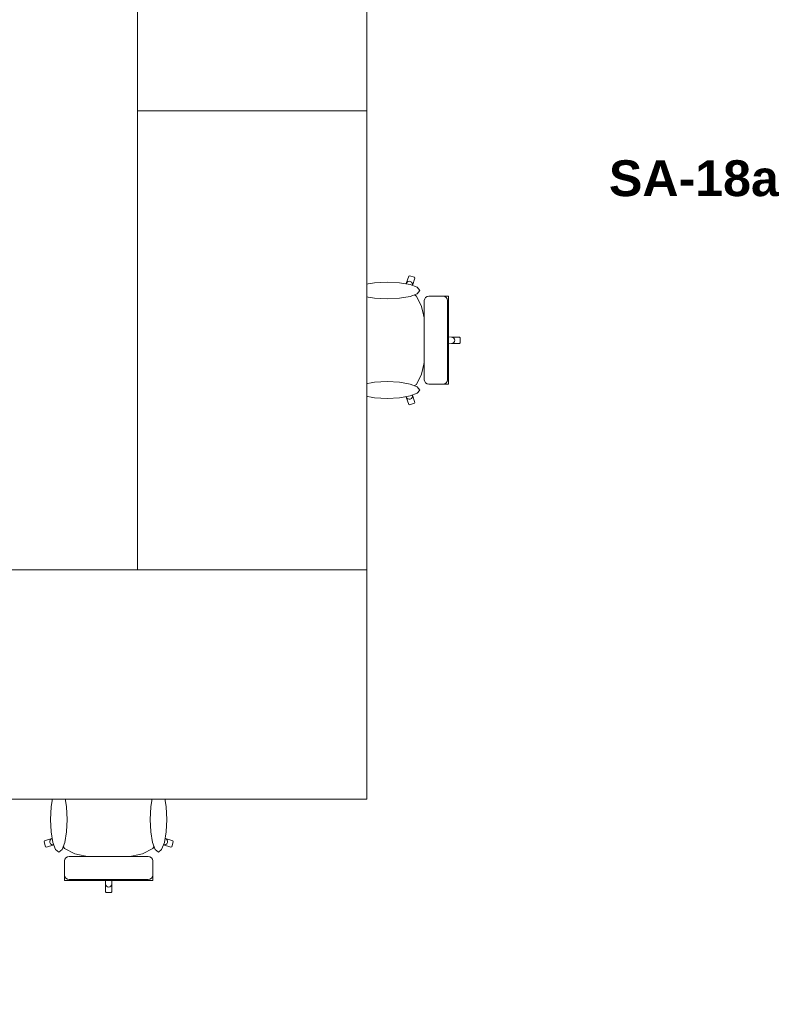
# Model space of a CAD drawing. Header units: metres. Extents: x -4 to 99, y -11 to 17.
# Tile 51 of 256: x 4.72 to 7.38, y 1.07 to 4.5. Entities that reach past the tile are written whole.
import ezdxf

# ---------------------------------------------------------------- set-up
doc = ezdxf.new("R2010")
doc.units = ezdxf.units.M
doc.header["$MEASUREMENT"] = 0
doc.linetypes.add('Wipeout_Contour', pattern=[1, 0, -1])
for name, color, linetype in [('152 - Bemaßung_ Beschriftung.Ausbau', 7, 'Continuous'), ('203 - Marker.Schnitt - Ausbaudetail SA', 7, 'Continuous'), ('701 - Einrichtung.Möbel', 7, 'Continuous')]:
    doc.layers.add(name, color=color, linetype=linetype)
doc.styles.add('ERSTELLTER_STIL_1', font='txt')
doc.styles.add('ERSTELLTER_STIL_2', font='txt')
doc.dimstyles.new('ERSTELLTER_STIL__2', dxfattribs={"dimtxt": 0.1, "dimasz": 0.0532, "dimexe": 0.18, "dimexo": 0.0625, "dimgap": 0, "dimtad": 1, "dimtih": 1, "dimtoh": 1, "dimzin": 0, "dimdsep": 46, "dimtxsty": 'ERSTELLTER_STIL_2', "dimblk": 'ARROWHEAD_2', "dimblk1": 'ARROWHEAD_2', "dimblk2": 'ARROWHEAD_2', "dimcen": 0.09, "dimse1": 1, "dimse2": 1, "dimclrd": 7, "dimclre": 7, "dimclrt": 7, "dimazin": 0, "dimtfac": 1, "dimtdec": 4, "dimtmove": 0, "dimatfit": 3, "dimfxl": 1, "dimtolj": 1, "dimtzin": 0, "dimarcsym": 0})

# ---------------------------------------------------------------- blocks, each defined once
blk = doc.blocks.new('*D425')
at = {"layer": '152 - Bemaßung_ Beschriftung.Ausbau', "color": 7, "linetype": 'Continuous', "lineweight": 5}
for p, q in [((0.2952, -4.525), (0.2548, -4.595)), ((7.6852, -4.525), (7.6448, -4.595)), ((7.665, -4.6125), (7.665, -4.5075)), ((0.275, -4.56), (7.665, -4.56))]:
    blk.add_line(p, q, dxfattribs=at)
at = {"layer": '152 - Bemaßung_ Beschriftung.Ausbau', "color": 7, "lineweight": 5, "char_height": 0.1, "attachment_point": 7, "style": 'ERSTELLTER_STIL_2'}
for s, insert in [('\\A1;{\\pql;\\fArial|b0|i0|c0|p38;14\\fArial|b0|i0|c0|p38;\\A1{\\H.66x;\\S5^  ;}}', (7.4429, -4.5411)), ('\\A1;{\\pql;\\fArial|b0|i0|c0|p38;5}', (0.2952, -4.54)), ('\\A1;{\\pql;\\fArial|b0|i0|c0|p38;7,39}', (3.774, -4.54))]:
    blk.add_mtext(s, dxfattribs=dict(at, insert=insert))
blk = doc.blocks.new('ARROWHEAD_2')
at = {"color": 0, "linetype": 'Continuous', "lineweight": 0}
for p, q in [((-0.378, -0.655), (0.378, 0.655)), ((0, 0), (-1, 0))]:
    blk.add_line(p, q, dxfattribs=at)

msp = doc.modelspace()

# ---------------------------------------------------------------- texts
at = {"layer": '203 - Marker.Schnitt - Ausbaudetail SA', "color": 7, "lineweight": 13, "insert": (7.365, 3.8805), "char_height": 0.125, "attachment_point": 9, "style": 'ERSTELLTER_STIL_1'}
msp.add_mtext('\\A1;{\\pqr;\\pt0;\\fArial|b1|i0|c0|p38;SA-18a}', dxfattribs=at)

# ---------------------------------------------------------------- wipeouts: each hides what was drawn before it
at = {"color": 254, "linetype": 'Wipeout_Contour', "lineweight": 0, "ltscale": 29.7892}
msp.add_wipeout([(5.13, 5.78), (5.13, 4.18), (5.93, 4.18), (5.93, 5.78)], dxfattribs=at).dxf.layer = '701 - Einrichtung.Möbel'
at = {"color": 254, "linetype": 'Wipeout_Contour', "lineweight": 0, "ltscale": 202.232852}
msp.add_wipeout([(5.8951, 3.5464), (5.8676, 3.5464), (5.8439, 3.5464), (5.8374, 3.5431), (5.8212, 3.5236), (5.8206, 3.5221), (5.8124, 3.4887), (5.807, 3.4388), (5.8069, 3.4381), (5.805, 3.38), (6.255, 3.38), (6.255, 3.3887), (6.2527, 3.3909), (6.2246, 3.3909), (6.1865, 3.3922), (6.1865, 3.4165), (6.1637, 3.4165), (6.1342, 3.4165), (6.1324, 3.4437), (6.1203, 3.4976), (6.1021, 3.5337), (6.0809, 3.5463), (6.0883, 3.5711), (6.097, 3.5968), (6.0955, 3.5996), (6.0781, 3.605), (6.0753, 3.6036), (6.0666, 3.5779), (6.0546, 3.5464)], dxfattribs=at).dxf.layer = '701 - Einrichtung.Möbel'
at = {"color": 254, "linetype": 'Wipeout_Contour', "lineweight": 0, "ltscale": 151.144674}
msp.add_wipeout([(4.8636, 1.8149), (4.8636, 1.6554), (4.8321, 1.6434), (4.8064, 1.6347), (4.805, 1.6318), (4.8104, 1.6145), (4.8132, 1.613), (4.8389, 1.6217), (4.8637, 1.6291), (4.8762, 1.6078), (4.9123, 1.5897), (4.9663, 1.5776), (4.9935, 1.5758), (4.9935, 1.5463), (4.9935, 1.5234), (5.0177, 1.5234), (5.019, 1.4854), (5.019, 1.4573), (5.0212, 1.455), (5.03, 1.455), (5.03, 1.905), (4.9719, 1.9031), (4.9711, 1.903), (4.9212, 1.8976), (4.8879, 1.8894), (4.8863, 1.8887), (4.8669, 1.8726), (4.8636, 1.866), (4.8636, 1.8424)], dxfattribs=at).dxf.layer = '701 - Einrichtung.Möbel'

# ---------------------------------------------------------------- next in the draw order: linework, layer by layer
at = {"layer": '701 - Einrichtung.Möbel', "color": 7, "linetype": 'Continuous', "lineweight": 5}
for p, q in [((6.0753, 3.6036), (6.0781, 3.605)), ((6.0781, 3.605), (6.0955, 3.5996)), ((6.0546, 3.5464), (6.0666, 3.5779)), ((6.0666, 3.5779), (6.0753, 3.6036)), ((6.0666, 3.5779), (6.0687, 3.5816)), ((6.0687, 3.5816), (6.0722, 3.5842)), ((6.0722, 3.5842), (6.0765, 3.5854)), ((6.0765, 3.5854), (6.0809, 3.5849)), ((6.0809, 3.5849), (6.0848, 3.5828)), ((6.0883, 3.5711), (6.0809, 3.5463)), ((6.0848, 3.5828), (6.0876, 3.5795)), ((6.0876, 3.5795), (6.0888, 3.5753)), ((6.097, 3.5968), (6.0883, 3.5711)), ((6.0888, 3.5753), (6.0883, 3.5711)), ((6.0955, 3.5996), (6.097, 3.5968)), ((5.8212, 3.5236), (5.8374, 3.5431)), ((5.8374, 3.5431), (5.8439, 3.5464)), ((5.8439, 3.5464), (5.8676, 3.5464)), ((5.8676, 3.5464), (5.8951, 3.5464)), ((5.8951, 3.5464), (6.0546, 3.5464)), ((6.0807, 3.5464), (6.0546, 3.5464)), ((6.0807, 3.5464), (6.0809, 3.5463)), ((6.0809, 3.5463), (6.1021, 3.5337)), ((5.8124, 3.4887), (5.8206, 3.5221)), ((5.8206, 3.5221), (5.8212, 3.5236)), ((6.1021, 3.5337), (6.1203, 3.4976)), ((5.807, 3.4388), (5.8124, 3.4887)), ((6.1203, 3.4976), (6.1324, 3.4437)), ((5.8069, 3.4381), (5.807, 3.4388)), ((6.1324, 3.4437), (6.1342, 3.4165)), ((6.1342, 3.4165), (6.1637, 3.4165)), ((6.1637, 3.4165), (6.1865, 3.4165)), ((4.8863, 1.8887), (4.8669, 1.8726)), ((4.8879, 1.8894), (4.8863, 1.8887)), ((4.9212, 1.8976), (4.8879, 1.8894)), ((4.9711, 1.903), (4.9212, 1.8976)), ((4.9719, 1.9031), (4.9711, 1.903)), ((4.8669, 1.8726), (4.8636, 1.866)), ((4.8636, 1.866), (4.8636, 1.8424)), ((4.8636, 1.8424), (4.8636, 1.8149)), ((4.8636, 1.8149), (4.8636, 1.6554)), ((4.8636, 1.6554), (4.8321, 1.6434)), ((4.8636, 1.6292), (4.8636, 1.6554)), ((4.8064, 1.6347), (4.805, 1.6318)), ((4.805, 1.6318), (4.8104, 1.6145)), ((4.8321, 1.6434), (4.8064, 1.6347)), ((4.8104, 1.6145), (4.8132, 1.613)), ((4.8132, 1.613), (4.8389, 1.6217)), ((4.8257, 1.6377), (4.8246, 1.6335)), ((4.8246, 1.6335), (4.8251, 1.629)), ((4.8251, 1.629), (4.8272, 1.6251)), ((4.8284, 1.6412), (4.8257, 1.6377)), ((4.8272, 1.6251), (4.8305, 1.6224)), ((4.8321, 1.6434), (4.8284, 1.6412)), ((4.8305, 1.6224), (4.8346, 1.6212)), ((4.8346, 1.6212), (4.8389, 1.6217)), ((4.8389, 1.6217), (4.8637, 1.6291)), ((4.8636, 1.6292), (4.8637, 1.6291)), ((4.8637, 1.6291), (4.8762, 1.6078)), ((4.8762, 1.6078), (4.9123, 1.5897)), ((4.9123, 1.5897), (4.9663, 1.5776)), ((4.9663, 1.5776), (4.9935, 1.5758)), ((4.9935, 1.5758), (4.9935, 1.5463)), ((4.9935, 1.5463), (4.9935, 1.5234))]:
    msp.add_line(p, q, dxfattribs=at)
at = {"layer": '701 - Einrichtung.Möbel', "color": 7, "linetype": 'Continuous', "lineweight": 5, "flags": 128}
msp.add_lwpolyline([(5.13, 5.78), (5.13, 4.18), (5.93, 4.18), (5.93, 5.78)], close=True, dxfattribs=at)

# ---------------------------------------------------------------- next in the draw order: wipeouts: each hides what was drawn before it
at = {"color": 254, "linetype": 'Wipeout_Contour', "lineweight": 0, "ltscale": 199.107392}
msp.add_wipeout([(5.8951, 3.2136), (6.0546, 3.2136), (6.0666, 3.1821), (6.0753, 3.1564), (6.0781, 3.155), (6.0955, 3.1604), (6.097, 3.1632), (6.0883, 3.1889), (6.0809, 3.2137), (6.1021, 3.2262), (6.1203, 3.2623), (6.1324, 3.3163), (6.1342, 3.3435), (6.1637, 3.3435), (6.1865, 3.3435), (6.1865, 3.3677), (6.2246, 3.369), (6.2527, 3.369), (6.255, 3.3712), (6.255, 3.38), (5.805, 3.38), (5.8069, 3.3219), (5.807, 3.3211), (5.8124, 3.2712), (5.8206, 3.2379), (5.8212, 3.2363), (5.8374, 3.2169), (5.8439, 3.2136), (5.8676, 3.2136)], dxfattribs=at).dxf.layer = '701 - Einrichtung.Möbel'
at = {"color": 254, "linetype": 'Wipeout_Contour', "lineweight": 0, "ltscale": 157.387985}
msp.add_wipeout([(5.1964, 1.8149), (5.1964, 1.8424), (5.1964, 1.866), (5.1931, 1.8726), (5.1736, 1.8887), (5.1721, 1.8894), (5.1388, 1.8976), (5.0889, 1.903), (5.0881, 1.9031), (5.03, 1.905), (5.03, 1.455), (5.0388, 1.455), (5.0409, 1.4573), (5.0409, 1.4854), (5.0422, 1.5234), (5.0665, 1.5234), (5.0665, 1.5463), (5.0665, 1.5758), (5.0937, 1.5776), (5.1477, 1.5897), (5.1837, 1.6078), (5.1963, 1.6291), (5.2211, 1.6217), (5.2468, 1.613), (5.2496, 1.6145), (5.255, 1.6318), (5.2536, 1.6347), (5.2279, 1.6434), (5.1964, 1.6554)], dxfattribs=at).dxf.layer = '701 - Einrichtung.Möbel'

# ---------------------------------------------------------------- next in the draw order: linework, layer by layer
at = {"layer": '701 - Einrichtung.Möbel', "color": 7, "linetype": 'Continuous', "lineweight": 5}
for p, q in [((5.805, 3.38), (5.8069, 3.4381)), ((6.1342, 3.4165), (6.1366, 3.38)), ((6.1865, 3.4165), (6.1865, 3.3922)), ((5.805, 3.38), (5.8069, 3.3219)), ((6.1342, 3.3435), (6.1366, 3.38)), ((6.1865, 3.3922), (6.1865, 3.38)), ((6.1865, 3.3922), (6.2246, 3.3909)), ((6.1865, 3.3677), (6.1865, 3.38)), ((6.1865, 3.3677), (6.2246, 3.369)), ((6.1865, 3.3435), (6.1865, 3.3677)), ((6.2246, 3.3909), (6.2289, 3.3901)), ((6.2246, 3.3909), (6.2527, 3.3909)), ((6.2246, 3.369), (6.2289, 3.3699)), ((6.2246, 3.369), (6.2527, 3.369)), ((6.2289, 3.3901), (6.2326, 3.3877)), ((6.2289, 3.3699), (6.2326, 3.3722)), ((6.2326, 3.3877), (6.2351, 3.3842)), ((6.2326, 3.3722), (6.2351, 3.3758)), ((6.2351, 3.3842), (6.236, 3.38)), ((6.2351, 3.3758), (6.236, 3.38)), ((6.2527, 3.3909), (6.255, 3.3887)), ((6.2527, 3.369), (6.255, 3.3712)), ((6.255, 3.3887), (6.255, 3.38)), ((6.255, 3.3712), (6.255, 3.38)), ((6.1324, 3.3163), (6.1342, 3.3435)), ((6.1342, 3.3435), (6.1637, 3.3435)), ((6.1637, 3.3435), (6.1865, 3.3435)), ((5.8069, 3.3219), (5.807, 3.3211)), ((5.807, 3.3211), (5.8124, 3.2712)), ((6.1203, 3.2623), (6.1324, 3.3163)), ((5.8124, 3.2712), (5.8206, 3.2379)), ((6.1021, 3.2262), (6.1203, 3.2623)), ((5.8206, 3.2379), (5.8212, 3.2363)), ((5.8212, 3.2363), (5.8374, 3.2169)), ((6.0809, 3.2137), (6.1021, 3.2262)), ((5.8374, 3.2169), (5.8439, 3.2136)), ((5.8439, 3.2136), (5.8676, 3.2136)), ((5.8676, 3.2136), (5.8951, 3.2136)), ((5.8951, 3.2136), (6.0546, 3.2136)), ((6.0807, 3.2136), (6.0546, 3.2136)), ((6.0546, 3.2136), (6.0666, 3.1821)), ((6.0807, 3.2136), (6.0809, 3.2137)), ((6.0883, 3.1889), (6.0809, 3.2137)), ((6.0666, 3.1821), (6.0687, 3.1784)), ((6.0666, 3.1821), (6.0753, 3.1564)), ((6.0687, 3.1784), (6.0722, 3.1757)), ((6.0722, 3.1757), (6.0765, 3.1746)), ((6.0765, 3.1746), (6.0809, 3.1751)), ((6.0781, 3.155), (6.0955, 3.1604)), ((6.0809, 3.1751), (6.0848, 3.1771)), ((6.0848, 3.1771), (6.0876, 3.1805)), ((6.0876, 3.1805), (6.0888, 3.1846)), ((6.0888, 3.1846), (6.0883, 3.1889)), ((6.097, 3.1632), (6.0883, 3.1889)), ((6.0955, 3.1604), (6.097, 3.1632)), ((6.0753, 3.1564), (6.0781, 3.155)), ((5.03, 1.905), (4.9719, 1.9031)), ((5.03, 1.905), (5.0881, 1.9031)), ((5.0881, 1.9031), (5.0889, 1.903)), ((5.0889, 1.903), (5.1388, 1.8976)), ((5.1388, 1.8976), (5.1721, 1.8894)), ((5.1721, 1.8894), (5.1736, 1.8887)), ((5.1736, 1.8887), (5.1931, 1.8726)), ((5.1931, 1.8726), (5.1964, 1.866)), ((5.1964, 1.866), (5.1964, 1.8424)), ((5.1964, 1.8424), (5.1964, 1.8149)), ((5.1964, 1.8149), (5.1964, 1.6554)), ((5.1964, 1.6292), (5.1964, 1.6554)), ((5.1964, 1.6554), (5.2279, 1.6434)), ((5.1963, 1.6291), (5.1837, 1.6078)), ((5.1964, 1.6292), (5.1963, 1.6291)), ((5.2211, 1.6217), (5.1963, 1.6291)), ((5.2254, 1.6212), (5.2211, 1.6217)), ((5.2468, 1.613), (5.2211, 1.6217)), ((5.2295, 1.6224), (5.2254, 1.6212)), ((5.2279, 1.6434), (5.2316, 1.6412)), ((5.2279, 1.6434), (5.2536, 1.6347)), ((5.2328, 1.6251), (5.2295, 1.6224)), ((5.2316, 1.6412), (5.2343, 1.6377)), ((5.2349, 1.629), (5.2328, 1.6251)), ((5.2343, 1.6377), (5.2354, 1.6335)), ((5.2354, 1.6335), (5.2349, 1.629)), ((5.2496, 1.6145), (5.2468, 1.613)), ((5.255, 1.6318), (5.2496, 1.6145)), ((5.2536, 1.6347), (5.255, 1.6318)), ((5.1477, 1.5897), (5.0937, 1.5776)), ((5.1837, 1.6078), (5.1477, 1.5897)), ((4.9935, 1.5758), (5.03, 1.5733)), ((5.0665, 1.5758), (5.03, 1.5733)), ((5.0937, 1.5776), (5.0665, 1.5758)), ((5.0665, 1.5758), (5.0665, 1.5463)), ((5.0665, 1.5463), (5.0665, 1.5234)), ((4.9935, 1.5234), (5.0177, 1.5234)), ((5.0177, 1.5234), (5.03, 1.5234)), ((5.0177, 1.5234), (5.019, 1.4854)), ((5.0422, 1.5234), (5.03, 1.5234)), ((5.0422, 1.5234), (5.0409, 1.4854)), ((5.0665, 1.5234), (5.0422, 1.5234)), ((5.019, 1.4854), (5.0199, 1.481)), ((5.019, 1.4854), (5.019, 1.4573)), ((5.0199, 1.481), (5.0222, 1.4773)), ((5.0222, 1.4773), (5.0258, 1.4749)), ((5.0377, 1.4773), (5.0342, 1.4749)), ((5.0401, 1.481), (5.0377, 1.4773)), ((5.0409, 1.4854), (5.0401, 1.481)), ((5.0409, 1.4854), (5.0409, 1.4573)), ((5.019, 1.4573), (5.0212, 1.455)), ((5.0212, 1.455), (5.03, 1.455)), ((5.0258, 1.4749), (5.03, 1.474)), ((5.0342, 1.4749), (5.03, 1.474)), ((5.0388, 1.455), (5.03, 1.455)), ((5.0409, 1.4573), (5.0388, 1.455))]:
    msp.add_line(p, q, dxfattribs=at)

# ---------------------------------------------------------------- next in the draw order: wipeouts: each hides what was drawn before it
at = {"color": 254, "linetype": 'Wipeout_Contour', "lineweight": 0, "ltscale": 111.703487}
msp.add_wipeout([(6.0002, 3.5827), (5.9567, 3.5804), (5.9198, 3.5741), (5.8952, 3.5646), (5.8865, 3.5535), (5.8952, 3.5423), (5.9198, 3.5328), (5.9567, 3.5265), (6.0002, 3.5242), (6.0437, 3.5265), (6.0806, 3.5328), (6.1052, 3.5423), (6.1138, 3.5535), (6.1052, 3.5646), (6.0806, 3.5741), (6.0437, 3.5804)], dxfattribs=at).dxf.layer = '701 - Einrichtung.Möbel'
at = {"color": 254, "linetype": 'Wipeout_Contour', "lineweight": 0, "ltscale": 82.639415}
msp.add_wipeout([(4.8273, 1.7098), (4.8295, 1.6663), (4.8359, 1.6294), (4.8453, 1.6048), (4.8565, 1.5961), (4.8677, 1.6048), (4.8772, 1.6294), (4.8835, 1.6663), (4.8857, 1.7098), (4.8835, 1.7533), (4.8772, 1.7901), (4.8677, 1.8148), (4.8565, 1.8234), (4.8453, 1.8148), (4.8359, 1.7901), (4.8295, 1.7533)], dxfattribs=at).dxf.layer = '701 - Einrichtung.Möbel'

# ---------------------------------------------------------------- next in the draw order: linework, layer by layer
at = {"layer": '701 - Einrichtung.Möbel', "color": 7, "linetype": 'Continuous', "lineweight": 5, "flags": 128}
for points in [[(6.0002, 3.5827), (6.0437, 3.5804), (6.0806, 3.5741), (6.1052, 3.5646), (6.1138, 3.5535), (6.1052, 3.5423), (6.0806, 3.5328), (6.0437, 3.5265), (6.0002, 3.5242), (5.9567, 3.5265), (5.9198, 3.5328), (5.8952, 3.5423), (5.8865, 3.5535), (5.8952, 3.5646), (5.9198, 3.5741), (5.9567, 3.5804)], [(4.8273, 1.7098), (4.8295, 1.6663), (4.8359, 1.6294), (4.8453, 1.6048), (4.8565, 1.5961), (4.8677, 1.6048), (4.8772, 1.6294), (4.8835, 1.6663), (4.8857, 1.7098), (4.8835, 1.7533), (4.8772, 1.7901), (4.8677, 1.8148), (4.8565, 1.8234), (4.8453, 1.8148), (4.8359, 1.7901), (4.8295, 1.7533)]]:
    msp.add_lwpolyline(points, close=True, dxfattribs=at)

# ---------------------------------------------------------------- next in the draw order: wipeouts: each hides what was drawn before it
at = {"color": 254, "linetype": 'Wipeout_Contour', "lineweight": 0, "ltscale": 108.986236}
msp.add_wipeout([(6.0002, 3.1773), (6.0437, 3.1795), (6.0806, 3.1859), (6.1052, 3.1953), (6.1138, 3.2065), (6.1052, 3.2177), (6.0806, 3.2272), (6.0437, 3.2335), (6.0002, 3.2357), (5.9567, 3.2335), (5.9198, 3.2272), (5.8952, 3.2177), (5.8865, 3.2065), (5.8952, 3.1953), (5.9198, 3.1859), (5.9567, 3.1795)], dxfattribs=at).dxf.layer = '701 - Einrichtung.Möbel'
at = {"color": 254, "linetype": 'Wipeout_Contour', "lineweight": 0, "ltscale": 87.881288}
msp.add_wipeout([(5.2327, 1.7098), (5.2305, 1.7533), (5.2241, 1.7901), (5.2146, 1.8148), (5.2035, 1.8234), (5.1923, 1.8148), (5.1828, 1.7901), (5.1765, 1.7533), (5.1742, 1.7098), (5.1765, 1.6663), (5.1828, 1.6294), (5.1923, 1.6048), (5.2035, 1.5961), (5.2146, 1.6048), (5.2241, 1.6294), (5.2305, 1.6663)], dxfattribs=at).dxf.layer = '701 - Einrichtung.Möbel'

# ---------------------------------------------------------------- next in the draw order: linework, layer by layer
at = {"layer": '701 - Einrichtung.Möbel', "color": 7, "linetype": 'Continuous', "lineweight": 5, "flags": 128}
for points in [[(6.0002, 3.1773), (6.0437, 3.1795), (6.0806, 3.1859), (6.1052, 3.1953), (6.1138, 3.2065), (6.1052, 3.2177), (6.0806, 3.2272), (6.0437, 3.2335), (6.0002, 3.2357), (5.9567, 3.2335), (5.9198, 3.2272), (5.8952, 3.2177), (5.8865, 3.2065), (5.8952, 3.1953), (5.9198, 3.1859), (5.9567, 3.1795)], [(5.2327, 1.7098), (5.2305, 1.6663), (5.2241, 1.6294), (5.2146, 1.6048), (5.2035, 1.5961), (5.1923, 1.6048), (5.1828, 1.6294), (5.1765, 1.6663), (5.1742, 1.7098), (5.1765, 1.7533), (5.1828, 1.7901), (5.1923, 1.8148), (5.2035, 1.8234), (5.2146, 1.8148), (5.2241, 1.7901), (5.2305, 1.7533)]]:
    msp.add_lwpolyline(points, close=True, dxfattribs=at)

# ---------------------------------------------------------------- next in the draw order: wipeouts: each hides what was drawn before it
at = {"color": 254, "linetype": 'Wipeout_Contour', "lineweight": 0, "ltscale": 109.882659}
msp.add_wipeout([(6.1298, 3.518), (6.1298, 3.38), (6.2135, 3.38), (6.2135, 3.5334), (6.206, 3.5334), (6.2026, 3.5334), (6.1948, 3.5334), (6.1913, 3.5334), (6.1813, 3.5334), (6.1567, 3.5334), (6.1485, 3.5334), (6.1451, 3.5334), (6.1392, 3.5322), (6.1343, 3.5289), (6.131, 3.5239)], dxfattribs=at).dxf.layer = '701 - Einrichtung.Möbel'
at = {"color": 254, "linetype": 'Wipeout_Contour', "lineweight": 0, "ltscale": 82.520689}
msp.add_wipeout([(4.8919, 1.5801), (4.8861, 1.579), (4.8811, 1.5757), (4.8778, 1.5707), (4.8766, 1.5649), (4.8766, 1.5615), (4.8766, 1.5533), (4.8766, 1.5287), (4.8766, 1.5186), (4.8766, 1.5151), (4.8766, 1.5073), (4.8766, 1.5039), (4.8766, 1.4965), (5.03, 1.4965), (5.03, 1.5801)], dxfattribs=at).dxf.layer = '701 - Einrichtung.Möbel'

# ---------------------------------------------------------------- next in the draw order: linework, layer by layer
at = {"layer": '701 - Einrichtung.Möbel', "color": 7, "linetype": 'Continuous', "lineweight": 5}
for p, q in [((6.1298, 3.518), (6.131, 3.5239)), ((6.131, 3.5239), (6.1343, 3.5289)), ((6.1343, 3.5289), (6.1392, 3.5322)), ((6.1392, 3.5322), (6.1451, 3.5334)), ((6.1451, 3.5334), (6.1485, 3.5334)), ((6.1485, 3.5334), (6.1567, 3.5334)), ((6.1567, 3.5334), (6.1813, 3.5334)), ((6.1813, 3.5334), (6.1913, 3.5334)), ((6.1913, 3.5334), (6.1948, 3.5334)), ((6.1948, 3.5334), (6.2026, 3.5334)), ((6.2007, 3.5322), (6.1949, 3.5334)), ((6.2056, 3.5289), (6.2007, 3.5322)), ((6.2026, 3.5334), (6.206, 3.5334)), ((6.2089, 3.5239), (6.2056, 3.5289)), ((6.206, 3.5334), (6.2135, 3.5334)), ((6.21, 3.518), (6.2089, 3.5239)), ((4.8861, 1.579), (4.8811, 1.5757)), ((4.8919, 1.5801), (4.8861, 1.579)), ((4.8778, 1.5707), (4.8766, 1.5649)), ((4.8766, 1.5649), (4.8766, 1.5615)), ((4.8766, 1.5615), (4.8766, 1.5533)), ((4.8766, 1.5533), (4.8766, 1.5287)), ((4.8811, 1.5757), (4.8778, 1.5707)), ((4.8766, 1.5287), (4.8766, 1.5186)), ((4.8766, 1.5186), (4.8766, 1.5151)), ((4.8778, 1.5093), (4.8766, 1.5151)), ((4.8766, 1.5151), (4.8766, 1.5073)), ((4.8766, 1.5073), (4.8766, 1.5039)), ((4.8766, 1.5039), (4.8766, 1.4965)), ((4.8811, 1.5044), (4.8778, 1.5093)), ((4.8861, 1.5011), (4.8811, 1.5044)), ((4.8919, 1.4999), (4.8861, 1.5011))]:
    msp.add_line(p, q, dxfattribs=at)

# ---------------------------------------------------------------- next in the draw order: wipeouts: each hides what was drawn before it
at = {"color": 254, "linetype": 'Wipeout_Contour', "lineweight": 0, "ltscale": 102.954847}
msp.add_wipeout([(6.1298, 3.2419), (6.131, 3.2361), (6.1343, 3.2311), (6.1392, 3.2278), (6.1451, 3.2266), (6.1485, 3.2266), (6.1567, 3.2266), (6.1813, 3.2266), (6.1913, 3.2266), (6.1948, 3.2266), (6.2026, 3.2266), (6.206, 3.2266), (6.2135, 3.2266), (6.2135, 3.38), (6.1298, 3.38)], dxfattribs=at).dxf.layer = '701 - Einrichtung.Möbel'
at = {"color": 254, "linetype": 'Wipeout_Contour', "lineweight": 0, "ltscale": 21.943613}
msp.add_wipeout([(4.13, 2.58), (4.13, 1.78), (5.93, 1.78), (5.93, 2.58)], dxfattribs=at).dxf.layer = '701 - Einrichtung.Möbel'
at = {"color": 254, "linetype": 'Wipeout_Contour', "lineweight": 0, "ltscale": 76.165999}
msp.add_wipeout([(5.168, 1.5801), (5.03, 1.5801), (5.03, 1.4965), (5.1834, 1.4965), (5.1834, 1.5039), (5.1834, 1.5073), (5.1834, 1.5151), (5.1834, 1.5186), (5.1834, 1.5287), (5.1834, 1.5533), (5.1834, 1.5615), (5.1834, 1.5649), (5.1822, 1.5707), (5.1789, 1.5757), (5.1739, 1.579)], dxfattribs=at).dxf.layer = '701 - Einrichtung.Möbel'

# ---------------------------------------------------------------- next in the draw order: linework, layer by layer
at = {"layer": '701 - Einrichtung.Möbel', "color": 7, "linetype": 'Continuous', "lineweight": 5}
for p, q in [((6.1298, 3.38), (6.1298, 3.518)), ((6.21, 3.38), (6.21, 3.518)), ((6.2135, 3.5334), (6.2135, 3.38)), ((6.1298, 3.38), (6.1298, 3.2419)), ((6.21, 3.38), (6.21, 3.2419)), ((6.2135, 3.2266), (6.2135, 3.38)), ((6.1298, 3.2419), (6.131, 3.2361)), ((6.131, 3.2361), (6.1343, 3.2311)), ((6.1343, 3.2311), (6.1392, 3.2278)), ((6.1392, 3.2278), (6.1451, 3.2266)), ((6.1451, 3.2266), (6.1485, 3.2266)), ((6.1485, 3.2266), (6.1567, 3.2266)), ((6.1567, 3.2266), (6.1813, 3.2266)), ((6.1813, 3.2266), (6.1913, 3.2266)), ((6.1913, 3.2266), (6.1948, 3.2266)), ((6.1948, 3.2266), (6.2026, 3.2266)), ((6.2007, 3.2278), (6.1949, 3.2266)), ((6.2056, 3.2311), (6.2007, 3.2278)), ((6.2026, 3.2266), (6.206, 3.2266)), ((6.2089, 3.2361), (6.2056, 3.2311)), ((6.206, 3.2266), (6.2135, 3.2266)), ((6.21, 3.2419), (6.2089, 3.2361)), ((5.03, 1.5801), (4.8919, 1.5801)), ((5.03, 1.5801), (5.168, 1.5801)), ((5.168, 1.5801), (5.1739, 1.579)), ((5.1739, 1.579), (5.1789, 1.5757)), ((5.1789, 1.5757), (5.1822, 1.5707)), ((5.1822, 1.5707), (5.1834, 1.5649)), ((5.1834, 1.5649), (5.1834, 1.5615)), ((5.1834, 1.5615), (5.1834, 1.5533)), ((5.1834, 1.5533), (5.1834, 1.5287)), ((5.1822, 1.5093), (5.1834, 1.5151)), ((5.1834, 1.5287), (5.1834, 1.5186)), ((5.1834, 1.5186), (5.1834, 1.5151)), ((5.1834, 1.5151), (5.1834, 1.5073)), ((4.8766, 1.4965), (5.03, 1.4965)), ((5.03, 1.4999), (4.8919, 1.4999)), ((5.03, 1.4999), (5.168, 1.4999)), ((5.1834, 1.4965), (5.03, 1.4965)), ((5.168, 1.4999), (5.1739, 1.5011)), ((5.1739, 1.5011), (5.1789, 1.5044)), ((5.1789, 1.5044), (5.1822, 1.5093)), ((5.1834, 1.5073), (5.1834, 1.5039)), ((5.1834, 1.5039), (5.1834, 1.4965))]:
    msp.add_line(p, q, dxfattribs=at)
at = {"layer": '701 - Einrichtung.Möbel', "color": 7, "linetype": 'Continuous', "lineweight": 5, "flags": 128}
msp.add_lwpolyline([(4.13, 2.58), (5.93, 2.58), (5.93, 1.78), (4.13, 1.78)], close=True, dxfattribs=at)

# ---------------------------------------------------------------- next in the draw order: wipeouts: each hides what was drawn before it
at = {"color": 254, "linetype": 'Wipeout_Contour', "lineweight": 0, "ltscale": 25.997216}
msp.add_wipeout([(5.13, 4.18), (5.13, 2.58), (5.93, 2.58), (5.93, 4.18)], dxfattribs=at).dxf.layer = '701 - Einrichtung.Möbel'

# ---------------------------------------------------------------- next in the draw order: linework, layer by layer
at = {"layer": '701 - Einrichtung.Möbel', "color": 7, "linetype": 'Continuous', "lineweight": 5, "flags": 128}
msp.add_lwpolyline([(5.13, 4.18), (5.13, 2.58), (5.93, 2.58), (5.93, 4.18)], close=True, dxfattribs=at)

# ---------------------------------------------------------------- next in the draw order: dimensions: what is measured, and where the dimension line sits
at = {"layer": '152 - Bemaßung_ Beschriftung.Ausbau', "color": 7, "linetype": 'Continuous', "lineweight": 5}
dim = msp.add_linear_dim(base=(7.665, -4.56), p1=(0.275, 0.245), p2=(7.665, 2.95), dimstyle='ERSTELLTER_STIL__2', dxfattribs=at)
dim.commit()
dim.dimension.update_dxf_attribs({"geometry": '*D425', "text_midpoint": (3.9039, -4.49), "dimtype": 160})

doc.saveas('drawing.dxf')
